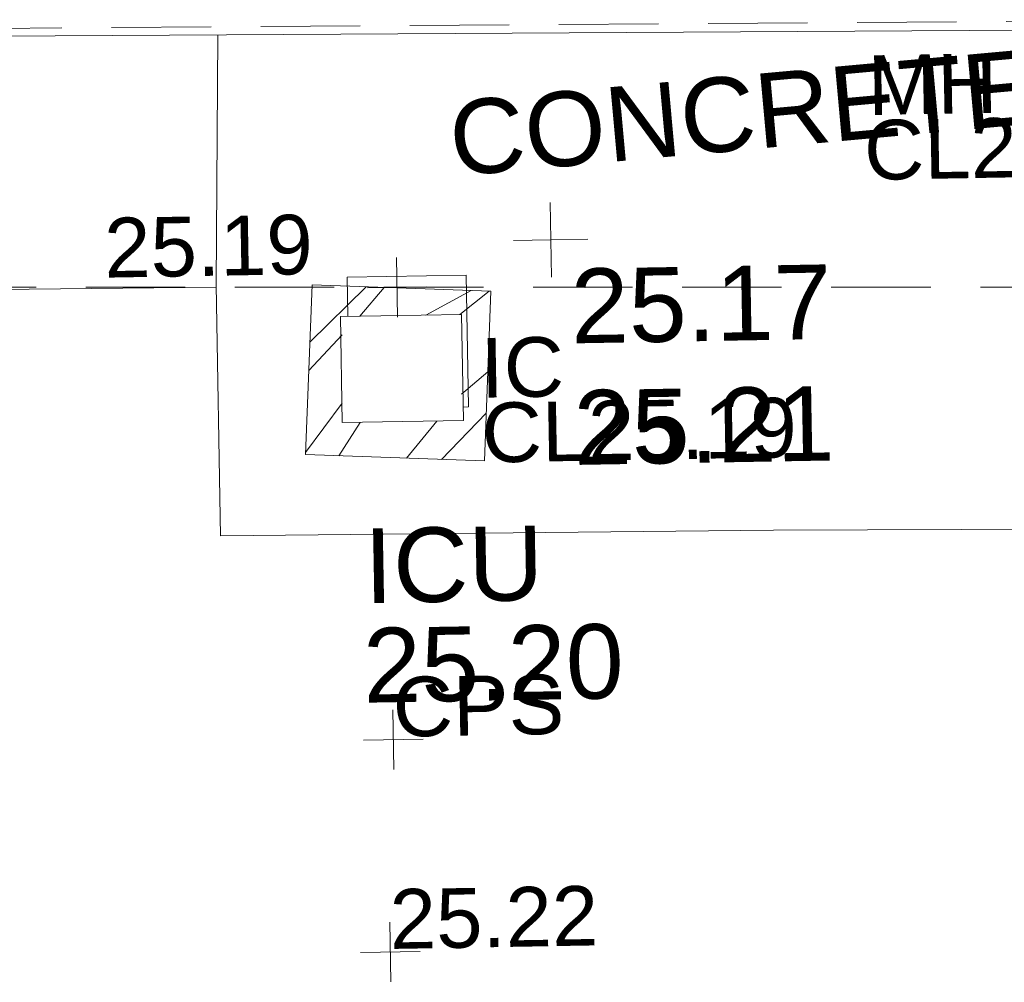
# Model space of a CAD drawing. Header units: millimetres. Extents: x -290717 to 520720, y -88450 to 287762.
# Tile 160 of 197: x -194174 to -189221, y 165857 to 170698. Entities that reach past the tile are written whole.
import ezdxf

# ---------------------------------------------------------------- set-up
doc = ezdxf.new("R2010")
doc.units = ezdxf.units.MM
for name, pattern in [('IMPORT-DASHED _2_', [750, 500, -250]), ('IMPORT-HIDDEN2 _3_', [4762.5, 3175, -1587.5]), ('IMPORT-UG_ELEC_STREET LIGHTING_QLB2 _2_', [2700, 1500, -300.0000000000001, 0, -250, 150, -300.0000000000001, 0, -200])]:
    doc.linetypes.add(name, pattern=pattern)
for name, color, linetype, lineweight, true_color in [('00_TOPO_LEVEL_SPOT', 7, 'Continuous', 9, 0x666666), ('00_TOPO_SERV_IC', 5, 'Continuous', 9, 0x0000ff), ('12333-PUM-2D-U-0001-C01 - Rev2_REVIT IMPORT_dwg', 7, 'Continuous', 9, 0x767676), ('FORM_LINE', 7, 'IMPORT-DASHED _2_', 9, 0x00a500), ('INSPECTION_COVER', 7, 'Continuous', 9, 0xa50000), ('INSPECTION_COVER_LVL', 7, 'Continuous', 9, 0xa50000), ('INSPECTION_COVER_TXT', 7, 'Continuous', 9, 0xa50000), ('MANHOLES_LVL', 7, 'Continuous', 9, 0xa50000), ('MANHOLES_TXT', 7, 'Continuous', 9, 0xa50000), ('PUM-CHAMBER EXTENTS', 6, 'IMPORT-HIDDEN2 _3_', 9, 0xff00ff), ('SPOT_HEIGHTS_LVL', 7, 'Continuous', 9, 0x00a500)]:
    doc.layers.add(name, color=color, linetype=linetype, lineweight=lineweight, true_color=true_color)
for name, color, linetype, lineweight in [('00_TOPO_ROAD_EDGE', 7, 'Continuous', 9), ('00_TOPO_SURFACE', 7, 'Continuous', 9), ('00_TOPO_SURVEY_TEXT', 7, 'Continuous', 9), ('CHANGE_OF_SURFACE', 7, 'IMPORT-DASHED _2_', 9), ('CHANGE_OF_SURFACE_LVL', 7, 'Continuous', 9), ('Text', 7, 'Continuous', 9), ('TEXT_TXT', 7, 'Continuous', 9)]:
    doc.layers.add(name, color=color, linetype=linetype, lineweight=lineweight)
doc.styles.add('Arial_3', font='arial.ttf', dxfattribs={"height": 299.9999999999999})
doc.styles.add('Swis721 Lt BT_2', font='swissl.ttf', dxfattribs={"height": 375})

# ---------------------------------------------------------------- blocks, each defined once
blk = doc.blocks.new('12333-PUM-2D-U-0001-C01 - Rev2_REVIT IMPORT_dwg_MM-2077200-Site Location Plan Existing')
at = {"layer": '00_TOPO_LEVEL_SPOT', "color": 254, "true_color": 0xcccccc, "flags": 128}
for points in [[(500.0000000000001, 0), (0, 0), (0, 500.0000000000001)], [(0, -500.0000000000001), (0, 0), (-500.0000000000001, 0)]]:
    blk.add_lwpolyline(points, dxfattribs=at)
blk = doc.blocks.new('12333-PUM-2D-U-0001-C01 - Rev2_REVIT IMPORT_dwg_MGS62954_T2_Galway_ITM_3d_Rev1-2077680-Site Location Plan Existing')
at = {"layer": '00_TOPO_ROAD_EDGE', "color": 254, "true_color": 0xcccccc}
blk.add_line((533708257.7669887, 725729430.375508), (533718902.0406851, 725729306.6827767), dxfattribs=at)
at = {"layer": '00_TOPO_SERV_IC', "color": 254, "true_color": 0xcccccc}
for p, q in [((533712381.9000001, 725727428.4), (533712381.9000001, 725727961.8000001)), ((533712381.9000001, 725727961.8000001), (533712991.5000001, 725727961.8000001)), ((533712991.5000001, 725727961.8000001), (533712991.5000001, 725727428.4)), ((533712381.9000001, 725727428.4), (533712991.5000001, 725727428.4))]:
    blk.add_line(p, q, dxfattribs=at)
at = {"layer": '00_TOPO_SURFACE', "color": 254, "true_color": 0xcccccc}
blk.add_line((533711760.0000001, 725728120.0000001), (533708796.6800389, 725728141.5001999), dxfattribs=at)
at = {"layer": '00_TOPO_SURFACE', "color": 254, "true_color": 0xcccccc, "flags": 128}
blk.add_lwpolyline([(533711790.1082934, 725729389.3276211), (533711760.0000001, 725728130.0000001), (533711760.0000001, 725726870), (533714540.0000001, 725726850), (533715960.0000001, 725726830.0000001), (533715950.0000001, 725726200.0000002), (533716432.4650761, 725726189.9066265)], dxfattribs=at)
at = {"xscale": 0.375, "yscale": 0.375, "zscale": 0.375}
blk.add_blockref('12333-PUM-2D-U-0001-C01 - Rev2_REVIT IMPORT_dwg_MM-2077200-Site Location Plan Existing', (533713445.9680893, 725728329.1525788), dxfattribs=at)
at = {"layer": '00_TOPO_LEVEL_SPOT', "insert": (533713541.0808527, 725728181.8102247), "char_height": 375, "width": 1495.902363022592, "attachment_point": 1, "line_spacing_factor": 1.005061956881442, "style": 'Swis721 Lt BT_2'}
blk.add_mtext('25.17', dxfattribs=at)
at = {"layer": '00_TOPO_SERV_IC', "color": 251, "true_color": 0x666666, "char_height": 375, "attachment_point": 1, "line_spacing_factor": 1.005061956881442, "style": 'Swis721 Lt BT_2'}
for s, insert, width in [('ICU', (533712478.8608809, 725726893.6858375), 1021.012723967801), ('25.20', (533712464.9500558, 725726393.2274098), 1495.902363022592)]:
    blk.add_mtext(s, dxfattribs=dict(at, insert=insert, width=width))
at = {"layer": '00_TOPO_SURFACE', "color": 251, "true_color": 0x666666, "insert": (533713544.700895, 725727570.3283886), "char_height": 375, "width": 1495.902363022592, "attachment_point": 1, "line_spacing_factor": 1.005061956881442, "style": 'Swis721 Lt BT_2'}
blk.add_mtext('25.21', dxfattribs=at)
at = {"layer": '00_TOPO_SURVEY_TEXT', "color": 251, "true_color": 0x666666, "insert": (533712933.2556247, 725729031.344849), "char_height": 375, "width": 3286.236302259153, "attachment_point": 1, "rotation": 4.192461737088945, "line_spacing_factor": 1.005061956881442, "style": 'Swis721 Lt BT_2'}
blk.add_mtext('CONCRETE', dxfattribs=at)
blk = doc.blocks.new('12333-PUM-2D-U-0001-C01 - Rev2_REVIT IMPORT_dwg_SPOT-2077713-Site Location Plan Existing')
at = {"layer": 'Text', "color": 253, "true_color": 0xaaaaaa}
for p, q in [((0, 500.0000000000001), (0, -500.0000000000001)), ((-500.0000000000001, 0), (500.0000000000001, 0))]:
    blk.add_line(p, q, dxfattribs=at)
blk = doc.blocks.new('12333-PUM-2D-U-0001-C01 - Rev2_REVIT IMPORT_dwg_SPOT-2077769-Site Location Plan Existing')
at = {"layer": 'CHANGE_OF_SURFACE_LVL', "color": 253, "true_color": 0xaaaaaa}
for p, q in [((0, 500.0000000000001), (0, -500.0000000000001)), ((-500.0000000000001, 0), (500.0000000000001, 0))]:
    blk.add_line(p, q, dxfattribs=at)
blk = doc.blocks.new('12333-PUM-2D-U-0001-C01 - Rev2_REVIT IMPORT_dwg_SPOT-2077775-Site Location Plan Existing')
at = {"layer": 'SPOT_HEIGHTS_LVL', "color": 9, "true_color": 0xaae1aa}
for p, q in [((0, 500.0000000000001), (0, -500.0000000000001)), ((-500.0000000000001, 0), (500.0000000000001, 0))]:
    blk.add_line(p, q, dxfattribs=at)
blk = doc.blocks.new('12333-PUM-2D-U-0001-C01 - Rev2_REVIT IMPORT_dwg-1620468-Site Location Plan Existing')
at = {"layer": 'PUM-CHAMBER EXTENTS', "true_color": 0xffaaff}
h = blk.add_hatch(dxfattribs=at)
h.set_pattern_fill('FP_3', color=211, style=0, pattern_type=2)
h.set_pattern_definition([(45, (-533641079.65, -725615854.3560001), (-265.1650429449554, 265.1650429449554), []), (45, (-533640902.873, -725615854.3560001), (-265.1650429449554, 265.1650429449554), [])])
h.paths.add_polyline_path([(72013.35015287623, 111369.6438212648), (72061.35015282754, 112222.6438213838), (71162.35015285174, 112269.6438212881), (71114.35015290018, 111416.6438212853), (71908.37813047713, 111375.1317912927)])
h.paths.add_polyline_path([(71302.25015287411, 111574.0438213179), (71311.56068450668, 112107.4438213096), (71911.85015287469, 112107.4438213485), (71902.53962124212, 111574.0438213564)])
at = {"layer": 'CHANGE_OF_SURFACE', "color": 253, "true_color": 0xaaaaaa}
blk.add_line((67773.93476956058, 112315.861076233), (75404.76912725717, 112184.9103304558), dxfattribs=at)
at = {"layer": 'FORM_LINE', "color": 9, "true_color": 0xaae1aa}
blk.add_line((67176.98716197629, 113612.0439347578), (75898.91431876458, 113520.6461285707), dxfattribs=at)
at = {"layer": 'INSPECTION_COVER', "color": 9, "true_color": 0xe1aaaa, "flags": 128}
blk.add_lwpolyline([(71911.85015287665, 111641.9191648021), (71937.78737413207, 111641.9191648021), (71937.78737413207, 112305.3917558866), (71339.27214425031, 112305.3917558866), (71339.27214425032, 112107.4438213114)], dxfattribs=at)
at = {"layer": 'PUM-CHAMBER EXTENTS', "color": 211, "linetype": 'Continuous', "true_color": 0xffaaff, "flags": 128}
blk.add_lwpolyline([(71114.35015290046, 111416.6438212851), (71162.35015285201, 112269.6438212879), (72061.3501528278, 112222.6438213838), (72013.35015287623, 111369.6438212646)], close=True, dxfattribs=at)
blk.add_blockref('12333-PUM-2D-U-0001-C01 - Rev2_REVIT IMPORT_dwg_MGS62954_T2_Galway_ITM_3d_Rev1-2077680-Site Location Plan Existing', (-533641079.6498471, -725615854.3561786))
at = {"xscale": 0.3, "yscale": 0.3, "zscale": 0.3}
for name, p in [('12333-PUM-2D-U-0001-C01 - Rev2_REVIT IMPORT_dwg_SPOT-2077769-Site Location Plan Existing', (71589.35194846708, 112250.3857034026)), ('12333-PUM-2D-U-0001-C01 - Rev2_REVIT IMPORT_dwg_SPOT-2077713-Site Location Plan Existing', (71531.11228218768, 109975.0149039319)), ('12333-PUM-2D-U-0001-C01 - Rev2_REVIT IMPORT_dwg_SPOT-2077775-Site Location Plan Existing', (71497.01628251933, 108908.3493095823))]:
    blk.add_blockref(name, p, dxfattribs=at)
at = {"layer": 'CHANGE_OF_SURFACE_LVL', "insert": (70120.09171384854, 112623.9413111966), "char_height": 299.9999999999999, "width": 1256.112065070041, "attachment_point": 1, "line_spacing_factor": 0.9417779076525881, "style": 'Arial_3'}
blk.add_mtext('25.19', dxfattribs=at)
at = {"layer": 'INSPECTION_COVER_LVL', "insert": (72002.17953440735, 111661.0522293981), "char_height": 299.9999999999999, "width": 1895.18662449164, "attachment_point": 1, "line_spacing_factor": 0.9417779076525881, "style": 'Arial_3'}
blk.add_mtext('CL25.19', dxfattribs=at)
at = {"layer": 'INSPECTION_COVER_TXT', "insert": (72002.17953440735, 111987.1981210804), "char_height": 299.9999999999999, "width": 499.5065521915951, "attachment_point": 1, "line_spacing_factor": 0.9417779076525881, "style": 'Arial_3'}
blk.add_mtext('IC', dxfattribs=at)
at = {"layer": 'MANHOLES_LVL', "insert": (73949.8018170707, 113048.5702069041), "char_height": 299.9999999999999, "width": 1895.18662449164, "attachment_point": 1, "line_spacing_factor": 0.9417779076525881, "style": 'Arial_3'}
blk.add_mtext('CL25.29', dxfattribs=at)
at = {"layer": 'MANHOLES_TXT', "insert": (73974.29951734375, 113374.4718740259), "char_height": 299.9999999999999, "width": 774.9697243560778, "attachment_point": 1, "line_spacing_factor": 0.9417779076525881, "style": 'Arial_3'}
blk.add_mtext('MH', dxfattribs=at)
at = {"layer": 'SPOT_HEIGHTS_LVL', "insert": (71497.01628251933, 109223.3604045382), "char_height": 299.9999999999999, "width": 1256.112065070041, "attachment_point": 1, "line_spacing_factor": 0.9417779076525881, "style": 'Arial_3'}
blk.add_mtext('25.22', dxfattribs=at)
at = {"layer": 'TEXT_TXT', "insert": (71531.11228218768, 110290.0259988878), "char_height": 299.9999999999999, "width": 1028.395842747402, "attachment_point": 1, "line_spacing_factor": 0.9417779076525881, "style": 'Arial_3'}
blk.add_mtext('CPS', dxfattribs=at)

msp = doc.modelspace()

# ---------------------------------------------------------------- block references
at = {"layer": '12333-PUM-2D-U-0001-C01 - Rev2_REVIT IMPORT_dwg', "color": 254, "linetype": 'IMPORT-UG_ELEC_STREET LIGHTING_QLB2 _2_', "true_color": 0xffd4d4, "rotation": 0.9999999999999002}
msp.add_blockref('12333-PUM-2D-U-0001-C01 - Rev2_REVIT IMPORT_dwg-1620468-Site Location Plan Existing', (-261895.0770586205, 55869.5817132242), dxfattribs=at)

doc.saveas('drawing.dxf')
